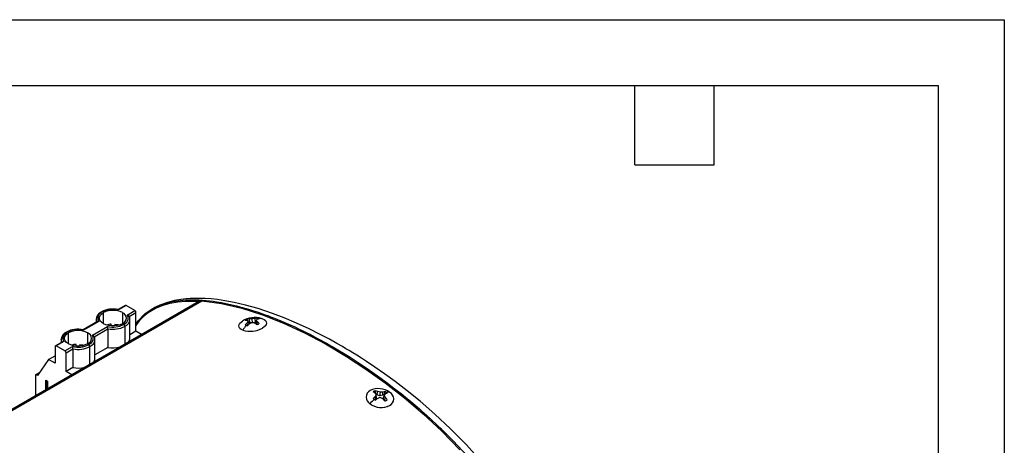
# Model space of a CAD drawing. Header units: millimetres. Extents: x 0 to 1397, y 0 to 1080.
# Tile 14 of 14: x 923 to 1397, y 875 to 1080. Entities that reach past the tile are written whole.
import ezdxf

# ---------------------------------------------------------------- set-up
doc = ezdxf.new("R2010")
doc.units = ezdxf.units.MM
doc.header["$LTSCALE"] = 5
doc.layers.add('TEXT', color=140, linetype='Continuous', lineweight=25)

msp = doc.modelspace()

# ---------------------------------------------------------------- linework, layer by layer
at = {"color": 7, "linetype": 'Continuous'}
for p, q in [((0.01, 1079.51), (1397.01, 1079.51)), ((1397.01, 1079.51), (1397.01, 0.01))]:
    msp.add_line(p, q, dxfattribs=at)
for p, q in [((1009.36, 943.82), (850.7, 852.22)), ((851.66, 852.28), (1010.72, 944.1)), ((963.44, 933.1), (963.44, 938.41)), ((973.95, 941.87), (970.54, 939.9)), ((974.33, 941.84), (970.68, 939.73)), ((972.63, 938.41), (972.63, 933.1)), ((978.57, 939.39), (974.33, 941.84)), ((974.92, 937.28), (978.57, 939.39)), ((975.78, 936.55), (979.1, 938.47)), ((979.1, 929.49), (979.1, 938.47)), ((960.54, 934.13), (953.71, 930.19)), ((961.15, 934.23), (953.85, 930.01)), ((959.91, 935.14), (959.91, 933.77)), ((976.16, 926.16), (976.16, 935.14)), ((1033.55, 932.89), (1033.04, 934.28)), ((1033.81, 933.59), (1033.22, 933.81)), ((1033.81, 933.59), (1033.77, 935.37)), ((1034.8, 933.5), (1033.81, 933.59)), ((1035.24, 933.52), (1035, 935.42)), ((1036.7, 933.89), (1035.38, 933.5)), ((1036.7, 933.89), (1036.29, 935.63)), ((1036.88, 934), (1036.7, 933.89)), ((1036.81, 932.97), (1036.94, 934.7)), ((1037.37, 935.24), (1037.4, 935.82)), ((1037.4, 932.62), (1037.44, 934)), ((1039.52, 935.62), (1040, 935.46)), ((958.09, 927.56), (965.39, 931.78)), ((958.95, 926.84), (965.59, 930.67)), ((965.59, 930.67), (965.59, 921.69)), ((967.16, 932.04), (967.16, 932.87)), ((968.91, 932.87), (968.91, 932.04)), ((973.78, 931.82), (973.78, 923.27)), ((979.1, 929.49), (976.16, 927.79)), ((981.82, 927.92), (979.1, 929.49)), ((1029.52, 930.44), (1029.63, 930.37)), ((1032.92, 932.3), (1032.56, 933.48)), ((1039.82, 930.82), (1039.93, 930.96)), ((1041.22, 931.94), (1041.36, 932.1)), ((943.71, 924.41), (940.29, 922.44)), ((944.32, 924.51), (940.67, 922.41)), ((943.08, 925.43), (943.09, 925.61)), ((943.08, 925.43), (943.08, 924.05)), ((946.61, 923.39), (946.61, 928.69)), ((955.8, 928.69), (955.8, 923.39)), ((959.33, 916.44), (959.33, 925.43)), ((940.14, 922.1), (940.14, 914.1)), ((944.91, 919.96), (940.67, 922.41)), ((944.91, 919.96), (948.56, 922.06)), ((945.44, 919.04), (948.76, 920.95)), ((948.76, 920.95), (948.76, 911.97)), ((950.33, 922.32), (950.33, 923.15)), ((952.08, 923.15), (952.08, 922.32)), ((956.95, 913.56), (956.95, 922.11)), ((965.59, 921.69), (959.33, 918.07)), ((937.04, 915.89), (931.65, 908.22)), ((937.04, 915.89), (940.14, 917.67)), ((940.14, 914.1), (937.04, 915.89)), ((945.44, 910.06), (945.44, 919.04)), ((948.76, 911.97), (945.44, 910.06)), ((948.16, 908.49), (945.44, 910.06)), ((930.95, 908.63), (932.62, 909.59)), ((930.95, 898.55), (930.95, 908.63)), ((931.65, 908.22), (930.95, 908.63)), ((935.71, 905.88), (936.44, 905.45)), ((935.71, 901.3), (935.71, 905.88)), ((935.93, 905.75), (935.93, 901.43)), ((935.98, 905.72), (935.98, 901.46)), ((936.44, 905.45), (936.44, 901.72)), ((1095.05, 898.87), (1095.45, 900.41)), ((1094.31, 896.51), (1094.11, 896.39)), ((1094.31, 896.51), (1094.25, 898.03)), ((1094.92, 897.43), (1094.31, 896.51)), ((1095.05, 898.87), (1094.62, 899.2)), ((1094.92, 897.43), (1094.77, 898.96)), ((1096.49, 898.33), (1095.05, 898.87)), ((1096.49, 898.33), (1096.73, 900.09)), ((1097.95, 898.61), (1096.49, 898.33)), ((1097.95, 898.61), (1097.98, 900.18)), ((1098.55, 898.95), (1097.95, 898.61)), ((1098.05, 897.14), (1098.67, 898.61)), ((1098.53, 896.31), (1098.05, 897.14)), ((1098.66, 896.17), (1099.13, 897.59)), ((1091.72, 894.54), (1091.81, 894.47)), ((1099.99, 893.15), (1100.18, 893.22))]:
    msp.add_line(p, q)
at = {"flags": 128}
for points in [[(979.1, 932.81), (980.2, 934.53), (983.35, 937.82), (986.87, 940.28), (990.65, 942.08), (996.7, 943.79), (1003.03, 944.56), (1009.53, 944.56), (1016.17, 943.93)], [(1009.22, 943.73), (1006.6, 943.84), (1002.91, 943.76), (999.17, 943.42), (995.45, 942.77), (992.01, 941.83), (988.87, 940.59), (986.54, 939.37), (984.42, 937.97), (982.51, 936.38), (980.83, 934.62), (979.36, 932.68), (979.1, 932.21)], [(1145.99, 865.91), (1138.18, 874.68), (1130.46, 882.53), (1123, 889.52), (1115.8, 895.77), (1109.61, 900.79), (1103.91, 905.18), (1098.73, 908.96), (1094.09, 912.2), (1089.98, 914.94), (1087.59, 916.49), (1085.43, 917.86), (1083.5, 919.05), (1081.75, 920.12), (1080.17, 921.07), (1078.47, 922.06), (1075.79, 923.6), (1072.23, 925.58), (1067.78, 927.93), (1062.46, 930.58), (1056.35, 933.4), (1050.39, 935.91), (1044.86, 938.02), (1037.92, 940.34), (1031.77, 942.08), (1026.4, 943.33), (1021.84, 944.18), (1018.39, 944.67), (1015.33, 945), (1012.41, 945.2), (1009.64, 945.29), (1007.01, 945.27), (1005.22, 945.19), (1003.18, 945.03), (1000.63, 944.73), (997.6, 944.19), (994.19, 943.32), (990.57, 942.06), (987.74, 940.7)], [(1010.72, 944.1), (1020.26, 942.84), (1030.03, 940.56), (1040.02, 937.36), (1050.12, 933.37), (1060.23, 928.67), (1070.34, 923.32), (1080.46, 917.31), (1089.74, 911.24), (1099.03, 904.59), (1108.27, 897.37), (1117.36, 889.62), (1126.26, 881.32), (1134.97, 872.38)], [(1016.17, 943.93), (1018, 943.66), (1020.3, 943.27), (1023.08, 942.72), (1027.48, 941.7), (1028.02, 941.57), (1028.58, 941.42), (1029.15, 941.27), (1029.72, 941.12), (1030.31, 940.96), (1030.91, 940.79), (1031.51, 940.62), (1032.17, 940.43), (1033.23, 940.11), (1035.21, 939.5), (1037.87, 938.62), (1041.22, 937.44), (1042.5, 936.97), (1043.86, 936.45), (1045.3, 935.89), (1046.82, 935.29), (1048.31, 934.68), (1048.49, 934.6), (1048.73, 934.5), (1050.18, 933.89), (1052.44, 932.9), (1055.49, 931.52), (1057.71, 930.48), (1059.39, 929.67), (1060.76, 928.99), (1063.02, 927.85), (1066.16, 926.2), (1068.03, 925.2), (1069.46, 924.41), (1070.76, 923.69), (1071.91, 923.04), (1072.93, 922.46), (1073.81, 921.95), (1082.1, 916.93), (1090.34, 911.5), (1097.56, 906.37), (1098.37, 905.78), (1099.18, 905.18), (1099.98, 904.58), (1100.79, 903.97), (1101.6, 903.36), (1102.4, 902.74), (1103.2, 902.12), (1103.91, 901.57), (1104.99, 900.72), (1106.65, 899.41), (1108.78, 897.69), (1111.37, 895.55), (1115.5, 892.03), (1116.01, 891.59), (1116.54, 891.13), (1117.07, 890.66), (1117.61, 890.18), (1118.17, 889.68), (1118.73, 889.18), (1119.3, 888.66), (1119.59, 888.41), (1120.45, 887.62), (1121.83, 886.35), (1123.2, 885.07), (1124.85, 883.5), (1125.33, 883.04), (1125.83, 882.55), (1126.35, 882.05), (1126.89, 881.52), (1127.45, 880.97), (1128.03, 880.4), (1128.5, 879.93), (1129.28, 879.16), (1130.35, 878.07), (1131.72, 876.67)], [(962.82, 938.76), (961.45, 937.67), (960.73, 936.34), (960.71, 935.25), (961.15, 934.23)], [(972.63, 933.1), (971.49, 932.58), (970.18, 932.21), (968.76, 932.03), (967.31, 932.03), (965.89, 932.21), (964.58, 932.58), (963.44, 933.1), (962.53, 933.76), (961.9, 934.51), (961.57, 935.33), (961.57, 936.17), (961.9, 936.99), (962.53, 937.75), (963.44, 938.41)], [(970.68, 939.73), (970.6, 939.88), (970.57, 939.89)], [(973.25, 932.74), (974.62, 933.83), (975.34, 935.17), (975.36, 936.26), (974.92, 937.28)], [(1030.48, 929.96), (1029.66, 930.36), (1029.05, 930.84), (1028.68, 931.4), (1028.56, 932.01), (1028.7, 932.64), (1029.09, 933.28), (1029.71, 933.89), (1030.32, 934.33)], [(1033.22, 933.81), (1032.97, 934.66), (1032.78, 935.33)], [(1040, 935.46), (1040.82, 935.07), (1041.43, 934.58), (1041.8, 934.02), (1041.92, 933.42), (1041.78, 932.78), (1041.39, 932.15), (1040.76, 931.53), (1039.93, 930.96)], [(945.99, 929.05), (944.62, 927.96), (943.9, 926.63), (943.88, 925.54), (944.32, 924.51)], [(953.85, 930.01), (953.77, 930.16), (953.74, 930.18)], [(968.91, 932.87), (970.39, 932.63), (971.09, 932.44)], [(955.8, 923.39), (954.66, 922.86), (953.35, 922.5), (951.93, 922.31), (950.48, 922.31), (949.06, 922.5), (947.75, 922.86), (946.61, 923.39), (945.7, 924.04), (945.07, 924.8), (944.75, 925.62), (944.75, 926.46), (945.07, 927.28), (945.7, 928.04), (946.61, 928.69)], [(956.42, 923.03), (957.79, 924.12), (958.51, 925.45), (958.53, 926.54), (958.09, 927.56)], [(952.08, 923.15), (953.56, 922.92), (954.26, 922.73)], [(1094.46, 899.33), (1094.4, 900.16), (1094.36, 900.82)], [(1098.55, 898.95), (1098.79, 899.76), (1098.99, 900.4)], [(1131.72, 876.67), (1138.48, 869.4)]]:
    msp.add_lwpolyline(points, dxfattribs=at)
for centre, radius, start, end in [((1010.5, 941.79), 2.32, 84.4873, 119.254), ((964.13, 934.97), 4.19, 113.7247, 177.2188), ((967.95, 928.51), 11.67, 77.0393, 118.1286), ((962.6, 938.48), 0.36, 52.7465, 115.9577), ((968.05, 928.65), 11.39, 76.6594, 117.3334), ((968.03, 929.54), 9.99, 62.6097, 117.3903), ((971.62, 935.75), 2.84, 290.7834, 69.2166), ((974.11, 941.53), 0.377, 54.3824, 114.3071), ((977.95, 938.42), 1.15, 2.6055, 57.3945), ((962.76, 935.15), 2.85, 179.6531, 205.473), ((960.97, 933.42), 0.832, 77.6566, 121.2851), ((972.11, 935.53), 4.06, 294.2561, 355.0264), ((974.93, 936.41), 0.868, 9.3807, 90.4449), ((973.66, 935.33), 2.5, 356.6551, 35.9421), ((1036.37, 924.67), 11.39, 73.9165, 122.0593), ((1034.6, 930.93), 4.76, 112.4979, 127.4967), ((1032.02, 929.85), 4.86, 83.3722, 93.7814), ((1039.28, 930.01), 7.56, 145.6054, 152.6848), ((1029.43, 930.6), 5.16, 45.5885, 52.363), ((1033.48, 930.21), 5.17, 86.837, 97.8387), ((1039.86, 920.03), 14.39, 109.8287, 115.1945), ((1034.77, 925.73), 9.69, 88.5953, 95.9191), ((1032.95, 919.78), 13.93, 76.272, 81.6321), ((1037.43, 924.96), 10.73, 96.1046, 103.0738), ((1037.91, 929.19), 6.65, 94.4044, 104.1159), ((1040.92, 931.09), 5.38, 130.1575, 137.8802), ((1030.82, 929.77), 7.86, 32.5482, 38.8221), ((1036.48, 931.57), 4.34, 69.756, 77.7298), ((1031.39, 925.31), 10.58, 48.3211, 55.142), ((1039.35, 928.98), 6.5, 97.861, 106.9386), ((1038.5, 930.24), 5.43, 73.9795, 95.4795), ((1036.97, 932.88), 2.95, 59.5289, 69.8566), ((947.28, 925.26), 4.18, 113.5143, 174.7585), ((951.12, 918.79), 11.67, 77.0393, 118.1286), ((945.77, 928.76), 0.36, 52.7465, 115.9577), ((951.22, 918.93), 11.39, 76.6594, 117.3334), ((951.2, 919.82), 9.99, 62.6097, 117.3903), ((967.89, 923.29), 9.61, 94.3894, 107.6573), ((968.02, 942.86), 11.39, 256.6594, 297.3334), ((962, 930.6), 3.58, 1.0323, 19.1408), ((968.03, 942.98), 12.55, 258.7982, 297.2746), ((972.63, 931.77), 1.15, 2.6055, 57.3945), ((1043.44, 922.38), 15.01, 138.7759, 149.6695), ((1034, 941.84), 12.39, 253.4762, 298.5626), ((1040.14, 925.62), 10.92, 133.9682, 140.9437), ((1033.16, 935.05), 2.95, 239.5289, 249.8566), ((1033.65, 936.35), 4.34, 249.756, 257.7298), ((1043.81, 921.26), 15.51, 130.527, 135.6077), ((1028.1, 919.66), 15.9, 54.4414, 59.1642), ((1035.17, 937.71), 5.56, 293.0695, 299.8304), ((1035.94, 936.39), 4.03, 299.7567, 308.1384), ((945.93, 925.44), 2.86, 180.2523, 205.4652), ((944.14, 923.7), 0.832, 77.6566, 121.2851), ((954.79, 926.04), 2.84, 290.7834, 69.2166), ((955.28, 925.82), 4.06, 294.2561, 355.0264), ((958.1, 926.7), 0.868, 9.3807, 90.4449), ((956.83, 925.62), 2.5, 356.6551, 35.9421), ((972.99, 926.24), 3.17, 320.7193, 358.5158), ((940.46, 922.15), 0.328, 50.7967, 189.214), ((944.29, 918.99), 1.15, 2.6055, 57.3945), ((951.06, 913.57), 9.61, 94.3894, 107.6573), ((951.19, 933.15), 11.39, 256.6594, 297.3334), ((945.18, 920.89), 3.58, 1.0323, 19.1408), ((951.2, 933.27), 12.55, 258.7982, 297.2746), ((955.8, 922.06), 1.15, 2.6055, 57.3945), ((968.03, 935.05), 13.58, 259.6463, 284.2235), ((956.16, 916.53), 3.17, 320.7193, 358.5158), ((951.2, 925.33), 13.58, 259.6463, 284.2235), ((1093.44, 897.7), 3.6, 117.352, 241.4958), ((1095.81, 892.71), 9.12, 53.4273, 116.1693), ((1095.48, 897.64), 3.38, 109.4011, 130.5936), ((1092.08, 893.09), 8.06, 65.2952, 73.612), ((1093.13, 888.38), 12.25, 72.9213, 79.0872), ((1099.85, 893.98), 6.48, 97.6988, 106.8213), ((1096.75, 896.34), 4.64, 52.5902, 61.1596), ((1109.12, 880.07), 22.63, 132.8526, 140.2453), ((1104.23, 886.41), 15.32, 130.6458, 135.7876), ((1096.05, 899.69), 3.82, 222.8593, 232.6282), ((1089.48, 891), 9.96, 61.258, 67.5563), ((1096.55, 900.34), 4.64, 232.5902, 241.1596), ((1108.51, 890.69), 16.04, 148.9399, 152.7462), ((1082.29, 891.35), 14.62, 31.3841, 34.9771), ((1111.33, 875.47), 26.88, 126.2944, 129.2823), ((1101, 878.67), 19.29, 102.8747, 106.8265), ((1089.42, 880.02), 18.91, 63.2086, 67.3438), ((1098.15, 889.01), 11.18, 90.8764, 97.284), ((1081.75, 880.56), 23.01, 41.6482, 45.2514), ((1096.56, 895.58), 3.92, 55.1048, 59.4065), ((1119.46, 884.41), 25.17, 143.7892, 145.6797), ((1086.77, 892.6), 13.33, 21.993, 26.8076), ((1097.65, 899.41), 3.78, 289.9858, 299.8137), ((1088.23, 887.99), 14.52, 35.7522, 41.3704), ((1102.24, 891.51), 8.37, 105.207, 111.7139), ((1098.03, 898.74), 3.01, 299.7798, 311.2171), ((1100.43, 895.78), 4.33, 79.1154, 101.4493), ((1097.25, 896.99), 3.82, 42.8593, 52.6282), ((1099.53, 896.87), 3.6, 297.352, 61.4958), ((1097.16, 901.86), 9.12, 233.4273, 296.1693)]:
    msp.add_arc(centre, radius, start, end)
at = {"layer": 'TEXT'}
for p, q in [((31.75, 1047.75), (1365.25, 1047.75)), ((1219.2, 1009.65), (1219.2, 1047.75)), ((1257.3, 1009.65), (1257.3, 1047.75)), ((1365.25, 1047.75), (1365.25, 31.75)), ((1219.2, 1009.65), (1257.3, 1009.65))]:
    msp.add_line(p, q, dxfattribs=at)

doc.saveas('drawing.dxf')
